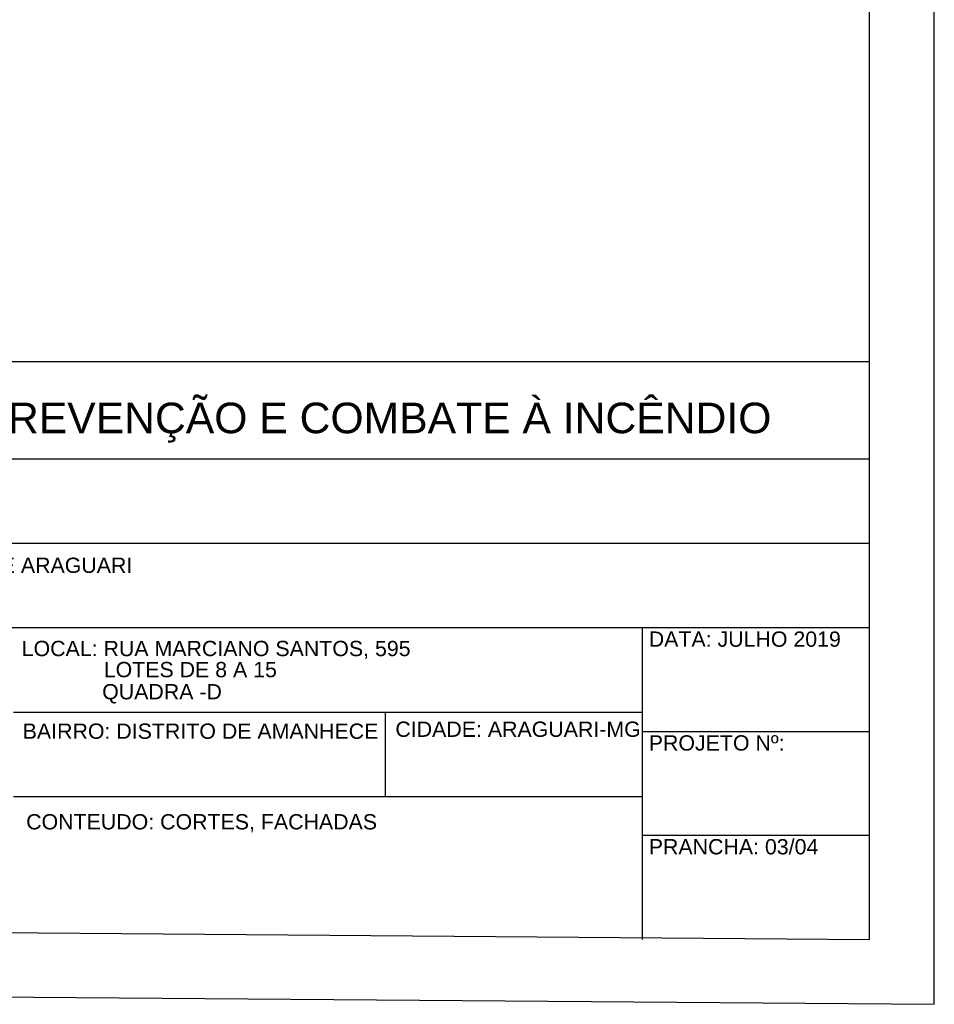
# Model space of a CAD drawing. Header units: inches. Extents: x -33917 to -601, y 26730 to 64098.
# Tile 57 of 80: x -13141 to -11730, y 26739 to 28256. Entities that reach past the tile are written whole.
import ezdxf
from ezdxf.enums import TextEntityAlignment as Align

# ---------------------------------------------------------------- set-up
doc = ezdxf.new("R2010")
doc.units = ezdxf.units.IN
doc.header["$LTSCALE"] = 0.8
doc.header["$MEASUREMENT"] = 0
doc.layers.add('cota', color=54, linetype='Continuous')
doc.layers.add('texto', color=7, linetype='Continuous')
doc.styles.add('STYLE2', font='arial.ttf')

msp = doc.modelspace()

# ---------------------------------------------------------------- linework, layer by layer
at = {"layer": 'texto'}
for p, q in [((-11830.345, 27728.875), (-13830.345, 27728.875)), ((-11830.345, 27578.875), (-13830.345, 27578.875)), ((-11830.345, 27448.875), (-13830.345, 27448.875)), ((-11830.345, 27318.875), (-13830.345, 27318.875)), ((-12180.345, 26838.875), (-12180.345, 27318.875)), ((-12180.345, 27188.875), (-13150.345, 27188.875)), ((-12576.44, 27058.875), (-12576.44, 27188.875)), ((-11830.345, 27158.875), (-12180.345, 27158.875)), ((-12180.345, 27058.875), (-13150.345, 27058.875)), ((-11830.345, 26998.875), (-12180.345, 26998.875))]:
    msp.add_line(p, q, dxfattribs=at)
for points in [[(-20130.345, 26804.442), (-11730.345, 26738.875), (-11730.345, 32738.875), (-20130.345, 32804.442)], [(-20030.345, 26904.442), (-11830.345, 26838.875), (-11830.345, 32638.875), (-20030.345, 32704.442)]]:
    msp.add_lwpolyline(points, close=True, dxfattribs=at)

# ---------------------------------------------------------------- texts
at = {"layer": 'cota', "color": 7, "style": 'STYLE2'}
for s, height, p in [('PROJETO DE PREVENÇÃO E COMBATE À INCÊNDIO', 47.10334, (-13641.252, 27619.063)), ('DATA: JULHO 2019', 23.55167, (-12170.626, 27289.961)), ('LOCAL: RUA MARCIANO SANTOS, 595', 23.55167, (-13137.488, 27275.495)), ('LOTES DE 8 A 15 ', 23.55167, (-13010.955, 27242.982)), ('QUADRA -D', 23.5517, (-13013.418, 27208.883)), ('BAIRRO: DISTRITO DE AMANHECE', 23.55167, (-13135.945, 27148.087)), ('CIDADE: ARAGUARI-MG', 23.55167, (-12561.335, 27151.089)), ('PROJETO Nº:', 23.55167, (-12170.626, 27129.961)), ('CONTEUDO: CORTES, FACHADAS', 23.55167, (-13130.616, 27008.424)), ('PRANCHA: 03/04', 23.55167, (-12170.626, 26969.961))]:
    msp.add_text(s, height=height, dxfattribs=at).set_placement(p)
msp.add_text('CLIENTE: PREFEITURA MUNICIPAL DE ARAGUARI', height=23.55167, dxfattribs=at).set_placement((-12966.92, 27396.687), align=Align.BOTTOM_RIGHT)

doc.saveas('drawing.dxf')
